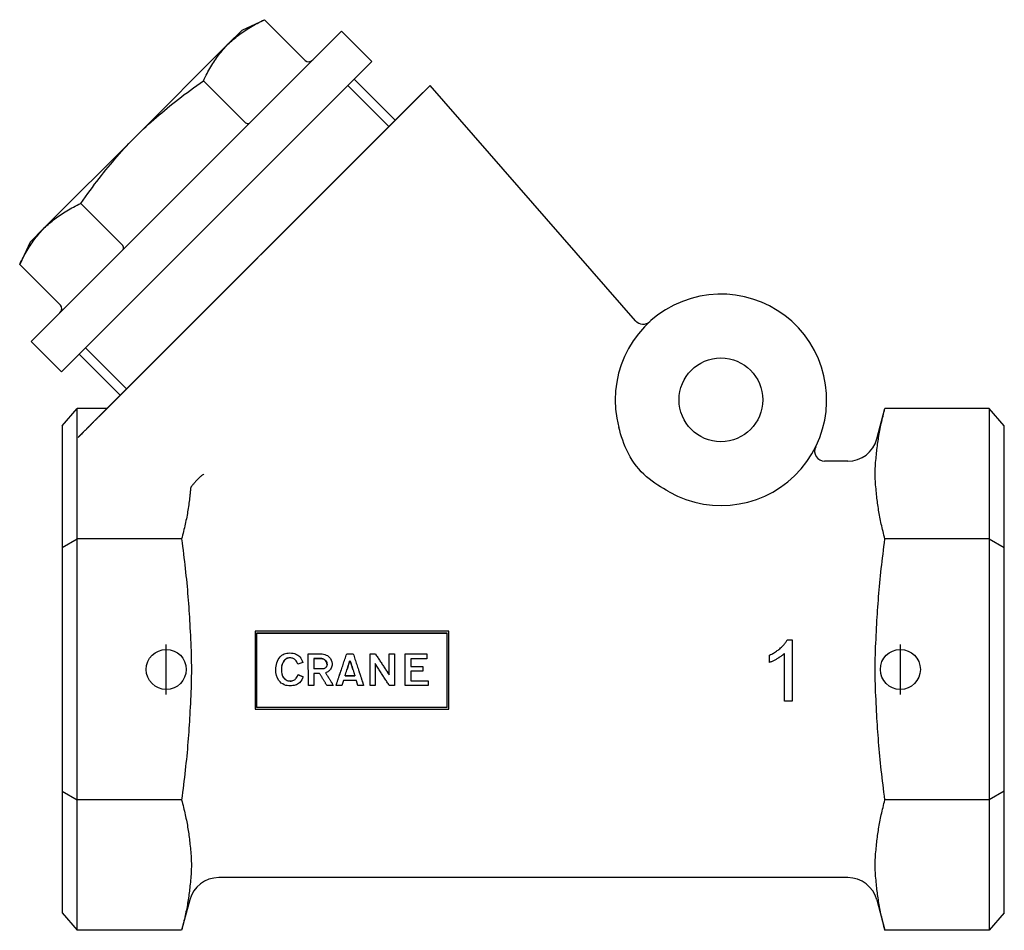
# Model space of a CAD drawing. Header units: millimetres. Extents: x 60 to 4078, y 28 to 408.
# Tile 1 of 3: x 269 to 368, y 191 to 282. Entities that reach past the tile are written whole.
import ezdxf

# ---------------------------------------------------------------- set-up
doc = ezdxf.new("R2010")
doc.units = ezdxf.units.MM
doc.layers.add('DETAIL', color=2, linetype='Continuous')
doc.layers.add('ORIGIN', color=6, linetype='Continuous')

msp = doc.modelspace()

# ---------------------------------------------------------------- linework, layer by layer
at = {"layer": 'DETAIL'}
for p, q in [((291.518, 281.099), (293.756, 282.142)), ((293.756, 282.142), (297.826, 278.073)), ((301.453, 280.993), (270.411, 249.951)), ((291.518, 281.099), (290.097, 279.678)), ((304.494, 277.952), (301.453, 280.993)), ((290.097, 279.678), (280.912, 270.492)), ((304.494, 277.952), (273.452, 246.91)), ((287.633, 276.019), (291.702, 271.949)), ((306.824, 272.087), (302.726, 276.184)), ((310.305, 275.561), (276.35, 241.606)), ((306.183, 271.446), (302.085, 275.544)), ((308.966, 274.228), (310.305, 275.561)), ((330.874, 252.03), (310.305, 275.561)), ((308.966, 274.228), (277.204, 242.467)), ((280.912, 270.492), (271.726, 261.307)), ((275.385, 263.771), (279.455, 259.702)), ((271.726, 261.307), (270.305, 259.886)), ((270.305, 259.886), (269.262, 257.648)), ((273.331, 253.578), (269.262, 257.648)), ((273.452, 246.91), (270.411, 249.951)), ((275.86, 249.319), (279.958, 245.221)), ((279.317, 244.58), (275.22, 248.678)), ((273.519, 241.516), (275.019, 243.248)), ((277.985, 243.248), (275.019, 243.248)), ((275.019, 230.2), (275.019, 243.248)), ((354.997, 240.203), (355.813, 243.248)), ((366.253, 243.248), (355.813, 243.248)), ((367.753, 241.516), (366.253, 243.248)), ((366.253, 243.248), (366.253, 230.2)), ((273.519, 241.516), (273.519, 229.334)), ((367.753, 229.334), (367.753, 241.516)), ((352.099, 237.979), (349.78, 237.979)), ((273.519, 229.334), (275.019, 230.2)), ((285.458, 230.2), (275.019, 230.2)), ((275.019, 204.103), (275.019, 230.2)), ((366.253, 230.2), (355.813, 230.2)), ((366.253, 230.2), (366.253, 204.103)), ((366.253, 230.2), (367.753, 229.334)), ((273.519, 229.334), (273.519, 204.969)), ((367.753, 204.969), (367.753, 229.334)), ((292.802, 220.967), (292.802, 213.183)), ((312.188, 220.967), (292.802, 220.967)), ((292.963, 220.793), (312.013, 220.793)), ((292.963, 220.793), (292.963, 213.356)), ((312.013, 220.776), (292.963, 220.776)), ((312.013, 213.356), (312.013, 220.793)), ((312.188, 213.183), (312.188, 220.967)), ((346.04, 220.109), (346.523, 220.109)), ((346.523, 220.109), (346.523, 213.979)), ((295.606, 218.644), (295.727, 218.697)), ((295.727, 218.697), (295.848, 218.751)), ((295.848, 218.751), (295.983, 218.779)), ((295.983, 218.779), (296.131, 218.792)), ((296.131, 218.792), (296.293, 218.806)), ((296.293, 218.806), (296.455, 218.792)), ((296.455, 218.792), (296.603, 218.779)), ((296.603, 218.779), (296.738, 218.751)), ((296.738, 218.751), (296.859, 218.711)), ((296.859, 218.711), (296.967, 218.657)), ((296.967, 218.657), (297.075, 218.589)), ((298.14, 215.544), (298.126, 218.711)), ((298.126, 218.711), (299.326, 218.711)), ((299.326, 218.711), (299.502, 218.697)), ((299.502, 218.697), (299.65, 218.684)), ((299.65, 218.684), (299.798, 218.644)), ((301.969, 218.697), (302.629, 218.697)), ((304.315, 218.697), (304.841, 218.697)), ((304.315, 215.544), (304.315, 218.697)), ((306.215, 216.613), (306.215, 218.711)), ((306.215, 218.711), (306.741, 218.711)), ((306.741, 218.711), (306.741, 215.544)), ((307.833, 218.697), (310.004, 218.697)), ((307.833, 215.53), (307.833, 218.697)), ((310.004, 218.697), (310.004, 218.224)), ((345.775, 213.979), (345.775, 218.758)), ((294.945, 217.656), (294.999, 217.818)), ((294.999, 217.818), (295.066, 217.981)), ((295.066, 217.981), (295.133, 218.129)), ((295.133, 218.129), (295.215, 218.279)), ((295.215, 218.279), (295.309, 218.4)), ((295.309, 218.4), (295.404, 218.495)), ((295.404, 218.495), (295.498, 218.576)), ((295.538, 217.737), (295.484, 217.561)), ((295.538, 217.734), (295.484, 217.559)), ((295.498, 218.576), (295.606, 218.644)), ((295.606, 217.886), (295.538, 217.737)), ((295.606, 217.883), (295.538, 217.734)), ((295.538, 217.734), (295.538, 217.737)), ((295.673, 217.994), (295.606, 217.886)), ((295.673, 217.99), (295.606, 217.883)), ((295.606, 217.883), (295.606, 217.886)), ((295.754, 218.089), (295.673, 217.994)), ((295.754, 218.084), (295.673, 217.99)), ((295.673, 217.99), (295.673, 217.994)), ((295.835, 218.157), (295.754, 218.089)), ((295.835, 218.152), (295.754, 218.084)), ((295.754, 218.084), (295.754, 218.089)), ((295.929, 218.224), (295.835, 218.157)), ((295.929, 218.219), (295.835, 218.152)), ((295.835, 218.152), (295.835, 218.157)), ((296.01, 218.265), (295.929, 218.224)), ((296.01, 218.259), (295.929, 218.219)), ((295.929, 218.219), (295.929, 218.224)), ((296.104, 218.292), (296.01, 218.265)), ((296.104, 218.286), (296.01, 218.259)), ((296.01, 218.259), (296.01, 218.265)), ((296.199, 218.319), (296.104, 218.292)), ((296.199, 218.313), (296.104, 218.286)), ((296.293, 218.319), (296.199, 218.319)), ((296.199, 218.313), (296.199, 218.319)), ((296.388, 218.313), (296.199, 218.313)), ((296.388, 218.319), (296.293, 218.319)), ((296.482, 218.292), (296.388, 218.319)), ((296.388, 218.313), (296.388, 218.319)), ((296.482, 218.286), (296.388, 218.313)), ((296.55, 218.279), (296.482, 218.292)), ((296.482, 218.286), (296.482, 218.292)), ((296.55, 218.273), (296.482, 218.286)), ((296.63, 218.251), (296.55, 218.279)), ((296.55, 218.273), (296.55, 218.279)), ((296.63, 218.246), (296.55, 218.273)), ((296.684, 218.211), (296.63, 218.251)), ((296.63, 218.246), (296.63, 218.251)), ((296.684, 218.206), (296.63, 218.246)), ((296.738, 218.17), (296.684, 218.211)), ((296.684, 218.206), (296.684, 218.211)), ((296.738, 218.165), (296.684, 218.206)), ((296.792, 218.143), (296.738, 218.17)), ((296.738, 218.165), (296.738, 218.17)), ((296.792, 218.139), (296.738, 218.165)), ((296.832, 218.102), (296.792, 218.143)), ((296.792, 218.139), (296.792, 218.143)), ((296.832, 218.098), (296.792, 218.139)), ((296.913, 218.007), (296.832, 218.102)), ((296.832, 218.098), (296.832, 218.102)), ((296.913, 218.003), (296.832, 218.098)), ((296.981, 217.913), (296.913, 218.007)), ((296.913, 218.003), (296.913, 218.007)), ((296.981, 217.91), (296.913, 218.003)), ((297.021, 217.804), (296.981, 217.913)), ((296.981, 217.91), (296.981, 217.913)), ((297.021, 217.801), (296.981, 217.91)), ((297.075, 217.683), (297.021, 217.804)), ((297.021, 217.801), (297.021, 217.804)), ((297.075, 217.68), (297.021, 217.801)), ((297.075, 218.589), (297.183, 218.508)), ((297.574, 217.846), (297.075, 217.683)), ((297.574, 217.842), (297.075, 217.68)), ((297.075, 217.68), (297.075, 217.683)), ((297.183, 218.508), (297.277, 218.414)), ((297.277, 218.414), (297.372, 218.292)), ((297.372, 218.292), (297.453, 218.157)), ((297.453, 218.157), (297.52, 217.994)), ((297.52, 217.994), (297.574, 217.846)), ((297.574, 217.842), (297.574, 217.846)), ((298.693, 218.238), (298.693, 217.209)), ((298.693, 218.238), (299.488, 218.238)), ((299.488, 218.232), (298.693, 218.232)), ((299.488, 218.238), (299.542, 218.224)), ((299.488, 218.232), (299.488, 218.238)), ((299.542, 218.219), (299.488, 218.232)), ((299.542, 218.224), (299.596, 218.211)), ((299.596, 218.206), (299.542, 218.219)), ((299.596, 218.211), (299.636, 218.197)), ((299.596, 218.206), (299.596, 218.211)), ((299.636, 218.192), (299.596, 218.206)), ((299.636, 218.197), (299.69, 218.17)), ((299.636, 218.192), (299.636, 218.197)), ((299.69, 218.165), (299.636, 218.192)), ((299.69, 218.17), (299.731, 218.143)), ((299.69, 218.165), (299.69, 218.17)), ((299.731, 218.139), (299.69, 218.165)), ((299.731, 218.143), (299.785, 218.116)), ((299.731, 218.139), (299.731, 218.143)), ((299.785, 218.112), (299.731, 218.139)), ((299.785, 218.116), (299.852, 218.048)), ((299.785, 218.112), (299.785, 218.116)), ((299.852, 218.044), (299.785, 218.112)), ((299.798, 218.644), (299.92, 218.589)), ((299.852, 218.048), (299.92, 217.954)), ((299.852, 218.044), (299.852, 218.048)), ((299.92, 217.95), (299.852, 218.044)), ((299.92, 218.589), (300.041, 218.535)), ((299.92, 217.954), (299.974, 217.846)), ((299.92, 217.95), (299.92, 217.954)), ((299.974, 217.842), (299.92, 217.95)), ((299.974, 217.846), (300, 217.737)), ((299.974, 217.842), (299.974, 217.846)), ((300, 217.734), (299.974, 217.842)), ((300, 217.737), (300.014, 217.629)), ((300, 217.734), (300, 217.737)), ((300.014, 217.628), (300, 217.734)), ((300.041, 218.535), (300.149, 218.454)), ((300.149, 218.454), (300.243, 218.359)), ((300.243, 218.359), (300.338, 218.251)), ((300.338, 218.251), (300.432, 218.089)), ((300.432, 218.089), (300.486, 217.913)), ((300.486, 217.913), (300.513, 217.737)), ((300.513, 217.737), (300.513, 217.588)), ((302.265, 217.981), (302.333, 217.981)), ((302.265, 217.977), (302.265, 217.981)), ((302.333, 217.977), (302.265, 217.977)), ((302.333, 217.977), (302.333, 217.981)), ((304.827, 217.737), (304.827, 215.544)), ((310.004, 218.224), (308.372, 218.224)), ((308.372, 218.224), (308.372, 217.439)), ((310.004, 218.219), (308.372, 218.219)), ((310.004, 218.219), (310.004, 218.224)), ((344.278, 217.853), (344.278, 218.581)), ((344.278, 217.85), (344.278, 217.853)), ((294.878, 217.155), (294.891, 217.317)), ((294.891, 216.83), (294.878, 217.155)), ((294.891, 217.317), (294.904, 217.493)), ((294.958, 216.545), (294.891, 216.83)), ((294.904, 217.493), (294.945, 217.656)), ((295.457, 217.358), (295.444, 217.141)), ((295.444, 217.141), (295.457, 216.924)), ((295.484, 217.561), (295.457, 217.358)), ((295.484, 217.559), (295.457, 217.357)), ((295.457, 216.926), (295.498, 216.696)), ((295.457, 216.924), (295.498, 216.694)), ((295.484, 217.559), (295.484, 217.561)), ((295.498, 216.696), (295.565, 216.481)), ((295.498, 216.696), (295.498, 216.694)), ((295.498, 216.694), (295.565, 216.477)), ((299.61, 217.209), (298.693, 217.209)), ((299.259, 216.748), (298.693, 216.748)), ((298.693, 216.748), (298.693, 215.544)), ((299.69, 217.222), (299.61, 217.209)), ((299.745, 217.25), (299.69, 217.222)), ((299.798, 217.276), (299.745, 217.25)), ((299.839, 217.303), (299.798, 217.276)), ((299.879, 217.331), (299.839, 217.303)), ((299.933, 216.843), (299.839, 216.816)), ((299.906, 217.371), (299.879, 217.331)), ((299.933, 217.398), (299.906, 217.371)), ((299.974, 217.466), (299.933, 217.398)), ((300.027, 216.883), (299.933, 216.843)), ((300, 217.534), (299.974, 217.466)), ((300.014, 217.629), (300, 217.534)), ((300.095, 216.924), (300.027, 216.883)), ((300.162, 216.978), (300.095, 216.924)), ((300.229, 217.019), (300.162, 216.978)), ((300.284, 217.073), (300.229, 217.019)), ((300.324, 217.128), (300.284, 217.073)), ((300.365, 217.181), (300.324, 217.128)), ((300.418, 217.276), (300.365, 217.181)), ((300.418, 217.276), (300.365, 217.181)), ((300.365, 217.181), (300.365, 217.181)), ((300.459, 217.385), (300.418, 217.276)), ((300.459, 217.384), (300.418, 217.276)), ((300.418, 217.276), (300.418, 217.276)), ((300.5, 217.493), (300.459, 217.385)), ((300.5, 217.492), (300.459, 217.384)), ((300.513, 217.588), (300.5, 217.493)), ((300.513, 217.586), (300.5, 217.492)), ((300.5, 217.492), (300.5, 217.493)), ((300.513, 217.586), (300.513, 217.588)), ((308.372, 217.439), (309.599, 217.439)), ((309.599, 216.978), (308.372, 216.978)), ((308.372, 216.978), (308.372, 216.004)), ((309.599, 217.439), (309.599, 216.978)), ((295.053, 216.274), (294.958, 216.545)), ((295.188, 216.044), (295.053, 216.274)), ((295.309, 215.896), (295.188, 216.044)), ((295.43, 215.787), (295.309, 215.896)), ((295.579, 215.693), (295.43, 215.787)), ((295.565, 216.481), (295.659, 216.319)), ((295.565, 216.481), (295.565, 216.477)), ((295.565, 216.477), (295.659, 216.315)), ((295.659, 216.319), (295.713, 216.265)), ((295.659, 216.319), (295.659, 216.315)), ((295.659, 216.315), (295.713, 216.261)), ((295.713, 216.265), (295.767, 216.198)), ((295.713, 216.265), (295.713, 216.261)), ((295.713, 216.261), (295.767, 216.193)), ((295.767, 216.198), (295.835, 216.144)), ((295.767, 216.198), (295.767, 216.193)), ((295.767, 216.193), (295.835, 216.139)), ((295.835, 216.144), (295.916, 216.104)), ((295.835, 216.144), (295.835, 216.139)), ((295.835, 216.139), (295.916, 216.099)), ((295.916, 216.104), (296.01, 216.05)), ((295.916, 216.104), (295.916, 216.099)), ((295.916, 216.099), (296.01, 216.044)), ((296.01, 216.05), (296.091, 216.023)), ((296.01, 216.05), (296.01, 216.044)), ((296.01, 216.044), (296.091, 216.017)), ((296.091, 216.023), (296.199, 216.009)), ((296.091, 216.023), (296.091, 216.017)), ((296.091, 216.017), (296.199, 216.004)), ((296.199, 216.009), (296.307, 215.996)), ((296.199, 216.004), (296.307, 215.99)), ((296.307, 215.996), (296.414, 215.996)), ((296.307, 215.996), (296.307, 215.99)), ((296.307, 215.99), (296.414, 215.99)), ((296.414, 215.996), (296.509, 216.009)), ((296.414, 215.99), (296.509, 216.004)), ((296.414, 215.996), (296.414, 215.99)), ((296.509, 216.009), (296.59, 216.036)), ((296.509, 216.004), (296.59, 216.031)), ((296.509, 216.009), (296.509, 216.004)), ((296.59, 216.036), (296.67, 216.077)), ((296.59, 216.031), (296.67, 216.071)), ((296.59, 216.036), (296.59, 216.031)), ((296.67, 216.077), (296.738, 216.104)), ((296.67, 216.071), (296.738, 216.099)), ((296.67, 216.077), (296.67, 216.071)), ((296.738, 216.104), (296.805, 216.157)), ((296.738, 216.099), (296.805, 216.152)), ((296.738, 216.104), (296.738, 216.099)), ((296.805, 216.157), (296.859, 216.211)), ((296.805, 216.152), (296.859, 216.207)), ((296.805, 216.157), (296.805, 216.152)), ((296.859, 216.211), (296.913, 216.265)), ((296.859, 216.207), (296.913, 216.261)), ((296.913, 216.265), (296.994, 216.373)), ((296.913, 216.261), (296.994, 216.369)), ((296.913, 216.265), (296.913, 216.261)), ((296.994, 216.373), (297.048, 216.467)), ((296.994, 216.369), (297.048, 216.464)), ((296.994, 216.373), (296.994, 216.369)), ((297.048, 216.467), (297.089, 216.548)), ((297.048, 216.464), (297.089, 216.545)), ((297.048, 216.467), (297.048, 216.464)), ((297.156, 215.734), (297.048, 215.666)), ((297.089, 216.548), (297.129, 216.629)), ((297.089, 216.545), (297.129, 216.626)), ((297.129, 216.629), (297.628, 216.413)), ((297.129, 216.629), (297.129, 216.626)), ((297.129, 216.626), (297.628, 216.41)), ((297.237, 215.801), (297.156, 215.734)), ((297.372, 215.963), (297.237, 215.801)), ((297.48, 216.125), (297.372, 215.963)), ((297.56, 216.274), (297.48, 216.125)), ((297.628, 216.41), (297.56, 216.274)), ((297.628, 216.413), (297.628, 216.41)), ((302.94, 216.044), (301.645, 216.044)), ((302.791, 216.518), (301.807, 216.518)), ((301.808, 216.521), (302.79, 216.521)), ((308.372, 216.009), (310.112, 216.009)), ((308.372, 216.004), (310.112, 216.004)), ((310.112, 216.009), (310.112, 216.004)), ((310.112, 216.004), (310.112, 215.53)), ((295.727, 215.612), (295.579, 215.693)), ((295.875, 215.558), (295.727, 215.612)), ((296.024, 215.53), (295.875, 215.558)), ((296.185, 215.504), (296.024, 215.53)), ((296.32, 215.504), (296.185, 215.504)), ((296.455, 215.517), (296.32, 215.504)), ((296.576, 215.53), (296.455, 215.517)), ((296.711, 215.544), (296.576, 215.53)), ((296.832, 215.571), (296.711, 215.544)), ((296.94, 215.612), (296.832, 215.571)), ((297.048, 215.666), (296.94, 215.612)), ((298.693, 215.544), (298.14, 215.544)), ((300.634, 215.544), (299.987, 215.544)), ((300.634, 215.552), (300.634, 215.544)), ((300.904, 215.552), (300.904, 215.544)), ((301.484, 215.544), (300.904, 215.544)), ((303.667, 215.544), (303.088, 215.544)), ((303.667, 215.552), (303.667, 215.544)), ((304.827, 215.544), (304.315, 215.544)), ((306.741, 215.544), (306.229, 215.544)), ((310.112, 215.53), (307.833, 215.53)), ((346.523, 213.979), (345.775, 213.979)), ((292.802, 213.183), (312.188, 213.183)), ((292.963, 213.374), (312.013, 213.374)), ((312.013, 213.356), (292.963, 213.356)), ((273.519, 204.969), (273.519, 192.787)), ((273.519, 204.969), (275.019, 204.103)), ((367.753, 204.969), (366.253, 204.103)), ((367.753, 192.787), (367.753, 204.969)), ((285.458, 204.103), (275.019, 204.103)), ((275.019, 191.055), (275.019, 204.103)), ((366.253, 204.103), (355.813, 204.103)), ((366.253, 204.103), (366.253, 191.055)), ((352.099, 196.323), (289.172, 196.323)), ((286.274, 194.1), (285.458, 191.055)), ((354.997, 194.1), (355.813, 191.055)), ((273.519, 192.787), (275.019, 191.055)), ((367.753, 192.787), (366.253, 191.055)), ((285.458, 191.055), (275.019, 191.055)), ((366.253, 191.055), (355.813, 191.055))]:
    msp.add_line(p, q, dxfattribs=at)
at = {"layer": 'DETAIL', "flags": 128}
for points in [[(290.097, 279.678), (290.221, 279.8), (290.347, 279.919), (290.474, 280.036), (290.603, 280.151), (290.735, 280.264), (290.868, 280.375), (291.004, 280.484), (291.142, 280.592), (291.282, 280.698), (291.425, 280.802), (291.571, 280.905), (291.719, 281.006), (291.87, 281.106), (292.024, 281.205), (292.181, 281.303), (292.341, 281.4), (292.505, 281.495), (292.672, 281.59), (292.843, 281.684), (293.017, 281.777), (293.196, 281.869), (293.378, 281.961), (293.565, 282.052), (293.756, 282.142)], [(287.633, 276.019), (287.723, 276.21), (287.814, 276.397), (287.906, 276.579), (287.998, 276.758), (288.091, 276.932), (288.185, 277.103), (288.28, 277.27), (288.376, 277.434), (288.472, 277.594), (288.57, 277.751), (288.669, 277.905), (288.769, 278.056), (288.87, 278.205), (288.973, 278.35), (289.078, 278.493), (289.183, 278.633), (289.291, 278.771), (289.4, 278.907), (289.511, 279.04), (289.624, 279.172), (289.739, 279.301), (289.856, 279.429), (289.976, 279.554), (290.097, 279.678)], [(280.912, 270.492), (281.158, 270.737), (281.406, 270.978), (281.656, 271.218), (281.907, 271.455), (282.161, 271.69), (282.417, 271.924), (282.675, 272.155), (282.936, 272.385), (283.199, 272.614), (283.466, 272.842), (283.735, 273.069), (284.008, 273.296), (284.285, 273.521), (284.565, 273.747), (284.85, 273.972), (285.139, 274.197), (285.432, 274.422), (285.73, 274.648), (286.033, 274.874), (286.341, 275.101), (286.655, 275.329), (286.975, 275.557), (287.301, 275.787), (287.633, 276.019)], [(275.385, 263.771), (275.617, 264.104), (275.847, 264.429), (276.075, 264.749), (276.303, 265.063), (276.53, 265.371), (276.756, 265.674), (276.982, 265.972), (277.207, 266.265), (277.432, 266.554), (277.657, 266.839), (277.883, 267.119), (278.108, 267.396), (278.335, 267.669), (278.562, 267.939), (278.79, 268.205), (279.019, 268.469), (279.249, 268.729), (279.481, 268.987), (279.714, 269.243), (279.949, 269.497), (280.186, 269.748), (280.426, 269.998), (280.667, 270.246), (280.912, 270.492)], [(271.726, 261.307), (271.85, 261.428), (271.976, 261.548), (272.103, 261.665), (272.232, 261.78), (272.364, 261.893), (272.497, 262.004), (272.633, 262.113), (272.771, 262.221), (272.911, 262.327), (273.054, 262.431), (273.199, 262.534), (273.348, 262.635), (273.499, 262.735), (273.653, 262.834), (273.81, 262.932), (273.97, 263.029), (274.134, 263.124), (274.301, 263.219), (274.472, 263.313), (274.646, 263.406), (274.825, 263.498), (275.007, 263.59), (275.194, 263.681), (275.385, 263.771)], [(269.262, 257.648), (269.352, 257.839), (269.443, 258.026), (269.535, 258.208), (269.627, 258.387), (269.72, 258.561), (269.814, 258.732), (269.909, 258.899), (270.004, 259.063), (270.101, 259.223), (270.199, 259.38), (270.298, 259.534), (270.398, 259.685), (270.499, 259.833), (270.602, 259.979), (270.706, 260.122), (270.812, 260.262), (270.92, 260.4), (271.029, 260.536), (271.14, 260.669), (271.253, 260.801), (271.368, 260.93), (271.485, 261.057), (271.605, 261.183), (271.726, 261.307)], [(276.014, 241.27), (276.067, 241.323), (276.119, 241.376), (276.171, 241.428), (276.223, 241.48), (276.275, 241.532), (276.326, 241.584), (276.377, 241.635), (276.428, 241.686), (276.478, 241.737), (276.529, 241.787), (276.578, 241.838), (276.628, 241.888), (276.678, 241.937), (276.727, 241.987), (276.776, 242.036), (276.824, 242.085), (276.873, 242.133), (276.921, 242.182), (276.969, 242.23), (277.016, 242.278), (277.064, 242.326), (277.111, 242.373), (277.158, 242.42), (277.204, 242.467)], [(354.997, 238.994), (355.015, 239.163), (355.035, 239.332), (355.056, 239.502), (355.079, 239.672), (355.102, 239.842), (355.127, 240.013), (355.154, 240.185), (355.181, 240.358), (355.21, 240.531), (355.241, 240.704), (355.272, 240.879), (355.305, 241.054), (355.34, 241.231), (355.376, 241.408), (355.413, 241.586), (355.451, 241.766), (355.491, 241.946), (355.533, 242.128), (355.576, 242.311), (355.62, 242.496), (355.666, 242.681), (355.713, 242.869), (355.762, 243.057), (355.813, 243.248)], [(276.35, 241.606), (276.329, 241.585), (276.304, 241.56), (276.274, 241.53), (276.24, 241.496), (276.201, 241.457), (276.159, 241.415), (276.113, 241.368), (276.064, 241.319), (276.012, 241.267), (275.957, 241.212), (275.9, 241.155), (275.842, 241.096), (275.781, 241.035), (275.717, 240.971), (275.651, 240.904), (275.583, 240.837), (275.515, 240.768), (275.448, 240.7), (275.381, 240.633), (275.317, 240.569), (275.256, 240.508), (275.2, 240.451), (275.149, 240.4), (275.103, 240.353)], [(334.217, 234.904), (333.931, 235.068), (333.647, 235.235), (333.364, 235.409), (333.081, 235.592), (332.798, 235.785), (332.518, 235.988), (332.241, 236.204), (331.969, 236.432), (331.703, 236.674), (331.443, 236.932), (331.192, 237.205), (330.953, 237.491), (330.728, 237.789), (330.519, 238.098), (330.325, 238.416), (330.147, 238.743), (329.983, 239.076), (329.836, 239.411), (329.703, 239.745), (329.583, 240.076), (329.475, 240.405), (329.376, 240.729), (329.285, 241.047), (329.199, 241.359)], [(275.103, 240.353), (275.143, 240.393), (275.182, 240.433), (275.222, 240.473), (275.261, 240.513), (275.3, 240.552), (275.339, 240.591), (275.378, 240.63), (275.417, 240.669), (275.455, 240.708), (275.493, 240.746), (275.532, 240.785), (275.57, 240.823), (275.607, 240.861), (275.645, 240.899), (275.683, 240.937), (275.72, 240.974), (275.757, 241.012), (275.794, 241.049), (275.831, 241.086), (275.868, 241.123), (275.905, 241.16), (275.941, 241.197), (275.978, 241.233), (276.014, 241.27)], [(354.997, 234.454), (354.977, 234.64), (354.957, 234.829), (354.937, 235.021), (354.918, 235.213), (354.9, 235.407), (354.884, 235.601), (354.87, 235.794), (354.858, 235.986), (354.849, 236.175), (354.842, 236.362), (354.838, 236.545), (354.836, 236.724), (354.838, 236.902), (354.842, 237.086), (354.849, 237.272), (354.858, 237.462), (354.87, 237.653), (354.884, 237.846), (354.9, 238.04), (354.918, 238.234), (354.937, 238.427), (354.957, 238.618), (354.977, 238.807), (354.997, 238.994)], [(287.696, 236.688), (287.64, 236.658), (287.584, 236.624), (287.529, 236.587), (287.474, 236.547), (287.42, 236.504), (287.366, 236.459), (287.312, 236.411), (287.258, 236.361), (287.203, 236.309), (287.148, 236.253), (287.092, 236.196), (287.035, 236.136), (286.978, 236.075), (286.92, 236.012), (286.863, 235.948), (286.807, 235.884), (286.751, 235.821), (286.697, 235.758), (286.645, 235.698), (286.595, 235.64), (286.548, 235.585), (286.505, 235.534), (286.466, 235.487), (286.431, 235.445)], [(286.431, 235.445), (286.426, 235.439), (286.421, 235.432), (286.416, 235.426), (286.412, 235.42), (286.407, 235.413), (286.403, 235.407), (286.399, 235.4), (286.395, 235.393), (286.392, 235.387), (286.388, 235.38), (286.385, 235.374), (286.382, 235.367), (286.379, 235.36), (286.376, 235.354), (286.374, 235.347), (286.372, 235.34), (286.37, 235.334), (286.368, 235.327), (286.366, 235.32), (286.364, 235.313), (286.363, 235.306), (286.362, 235.3), (286.361, 235.293), (286.36, 235.286)], [(286.274, 234.454), (286.256, 234.285), (286.236, 234.115), (286.215, 233.946), (286.193, 233.776), (286.169, 233.605), (286.144, 233.434), (286.118, 233.262), (286.09, 233.09), (286.061, 232.917), (286.031, 232.743), (285.999, 232.568), (285.966, 232.393), (285.931, 232.217), (285.896, 232.039), (285.858, 231.861), (285.82, 231.681), (285.78, 231.501), (285.738, 231.319), (285.695, 231.136), (285.651, 230.952), (285.605, 230.766), (285.558, 230.579), (285.509, 230.39), (285.458, 230.2)], [(286.36, 235.286), (286.357, 235.251), (286.354, 235.215), (286.35, 235.18), (286.347, 235.145), (286.343, 235.11), (286.34, 235.075), (286.336, 235.04), (286.332, 235.004), (286.329, 234.969), (286.325, 234.935), (286.322, 234.9), (286.318, 234.865), (286.314, 234.83), (286.311, 234.795), (286.307, 234.761), (286.303, 234.726), (286.3, 234.692), (286.296, 234.657), (286.292, 234.623), (286.289, 234.589), (286.285, 234.555), (286.281, 234.521), (286.278, 234.487), (286.274, 234.454)], [(355.813, 230.2), (355.762, 230.39), (355.713, 230.579), (355.666, 230.766), (355.62, 230.952), (355.576, 231.136), (355.533, 231.319), (355.491, 231.501), (355.451, 231.681), (355.413, 231.861), (355.376, 232.039), (355.34, 232.217), (355.305, 232.393), (355.272, 232.568), (355.241, 232.743), (355.21, 232.917), (355.181, 233.09), (355.154, 233.262), (355.127, 233.434), (355.102, 233.605), (355.079, 233.776), (355.056, 233.946), (355.035, 234.115), (355.015, 234.285), (354.997, 234.454)], [(285.458, 230.2), (285.509, 229.819), (285.558, 229.442), (285.605, 229.067), (285.651, 228.696), (285.695, 228.327), (285.738, 227.961), (285.78, 227.597), (285.82, 227.236), (285.858, 226.877), (285.896, 226.52), (285.931, 226.166), (285.966, 225.813), (285.999, 225.462), (286.031, 225.113), (286.061, 224.765), (286.09, 224.419), (286.118, 224.075), (286.144, 223.731), (286.169, 223.389), (286.193, 223.048), (286.215, 222.708), (286.236, 222.368), (286.256, 222.03), (286.274, 221.692)], [(354.997, 221.692), (355.015, 222.03), (355.035, 222.368), (355.056, 222.708), (355.079, 223.048), (355.102, 223.389), (355.127, 223.731), (355.154, 224.075), (355.181, 224.419), (355.21, 224.765), (355.241, 225.113), (355.272, 225.462), (355.305, 225.813), (355.34, 226.166), (355.376, 226.52), (355.413, 226.877), (355.451, 227.236), (355.491, 227.597), (355.533, 227.961), (355.576, 228.327), (355.62, 228.696), (355.666, 229.067), (355.713, 229.442), (355.762, 229.819), (355.813, 230.2)], [(286.274, 221.692), (286.294, 221.319), (286.314, 220.941), (286.334, 220.558), (286.353, 220.172), (286.371, 219.785), (286.387, 219.397), (286.402, 219.011), (286.413, 218.628), (286.423, 218.249), (286.429, 217.875), (286.433, 217.509), (286.435, 217.151), (286.433, 216.794), (286.429, 216.428), (286.423, 216.054), (286.413, 215.675), (286.402, 215.292), (286.387, 214.906), (286.371, 214.518), (286.353, 214.131), (286.334, 213.745), (286.314, 213.362), (286.294, 212.984), (286.274, 212.611)], [(354.997, 212.611), (354.977, 212.984), (354.957, 213.362), (354.937, 213.745), (354.918, 214.131), (354.9, 214.518), (354.884, 214.906), (354.87, 215.292), (354.858, 215.675), (354.849, 216.054), (354.842, 216.428), (354.838, 216.794), (354.836, 217.151), (354.838, 217.509), (354.842, 217.875), (354.849, 218.249), (354.858, 218.628), (354.87, 219.011), (354.884, 219.397), (354.9, 219.785), (354.918, 220.172), (354.937, 220.558), (354.957, 220.941), (354.977, 221.319), (354.997, 221.692)], [(344.278, 218.581), (344.381, 218.631), (344.482, 218.682), (344.582, 218.736), (344.679, 218.791), (344.773, 218.848), (344.866, 218.906), (344.956, 218.967), (345.044, 219.029), (345.13, 219.093), (345.214, 219.159), (345.296, 219.226), (345.375, 219.295), (345.451, 219.365), (345.524, 219.435), (345.593, 219.504), (345.657, 219.573), (345.719, 219.641), (345.776, 219.709), (345.829, 219.777), (345.879, 219.844), (345.925, 219.911), (345.967, 219.977), (346.005, 220.043), (346.04, 220.109)], [(300.904, 215.544), (300.948, 215.675), (300.993, 215.807), (301.037, 215.938), (301.081, 216.069), (301.126, 216.2), (301.17, 216.332), (301.214, 216.463), (301.259, 216.595), (301.303, 216.726), (301.347, 216.858), (301.392, 216.989), (301.436, 217.121), (301.481, 217.252), (301.525, 217.384), (301.569, 217.515), (301.614, 217.647), (301.658, 217.778), (301.702, 217.909), (301.747, 218.041), (301.791, 218.172), (301.836, 218.304), (301.88, 218.435), (301.924, 218.566), (301.969, 218.697)], [(302.629, 218.697), (302.672, 218.566), (302.716, 218.435), (302.759, 218.304), (302.802, 218.172), (302.845, 218.041), (302.889, 217.909), (302.932, 217.778), (302.975, 217.647), (303.019, 217.515), (303.062, 217.384), (303.105, 217.252), (303.148, 217.121), (303.192, 216.989), (303.235, 216.858), (303.278, 216.726), (303.321, 216.595), (303.365, 216.463), (303.408, 216.332), (303.451, 216.2), (303.494, 216.069), (303.538, 215.938), (303.581, 215.807), (303.624, 215.675), (303.667, 215.544)], [(304.841, 218.697), (304.898, 218.611), (304.955, 218.524), (305.012, 218.437), (305.07, 218.35), (305.127, 218.263), (305.184, 218.177), (305.241, 218.09), (305.299, 218.003), (305.356, 217.916), (305.413, 217.829), (305.471, 217.742), (305.528, 217.656), (305.585, 217.569), (305.642, 217.482), (305.7, 217.395), (305.757, 217.308), (305.814, 217.221), (305.872, 217.134), (305.929, 217.047), (305.986, 216.96), (306.043, 216.873), (306.101, 216.786), (306.158, 216.7), (306.215, 216.613)], [(345.775, 218.758), (345.729, 218.715), (345.68, 218.672), (345.629, 218.63), (345.576, 218.587), (345.521, 218.544), (345.463, 218.501), (345.402, 218.458), (345.34, 218.415), (345.275, 218.372), (345.207, 218.329), (345.138, 218.286), (345.066, 218.243), (344.993, 218.201), (344.922, 218.16), (344.852, 218.121), (344.783, 218.084), (344.715, 218.049), (344.649, 218.016), (344.584, 217.984), (344.52, 217.954), (344.458, 217.926), (344.396, 217.9), (344.336, 217.876), (344.278, 217.853)], [(345.775, 218.75), (345.729, 218.708), (345.68, 218.665), (345.629, 218.623), (345.576, 218.58), (345.521, 218.537), (345.463, 218.495), (345.402, 218.452), (345.34, 218.409), (345.275, 218.366), (345.207, 218.323), (345.138, 218.281), (345.066, 218.238), (344.993, 218.196), (344.922, 218.155), (344.852, 218.117), (344.783, 218.08), (344.715, 218.045), (344.649, 218.012), (344.584, 217.98), (344.52, 217.951), (344.458, 217.923), (344.396, 217.897), (344.336, 217.872), (344.278, 217.85)], [(301.807, 216.518), (301.826, 216.579), (301.845, 216.64), (301.864, 216.701), (301.883, 216.762), (301.902, 216.823), (301.921, 216.884), (301.94, 216.945), (301.96, 217.005), (301.979, 217.066), (301.998, 217.127), (302.017, 217.188), (302.036, 217.249), (302.055, 217.31), (302.074, 217.371), (302.093, 217.432), (302.112, 217.493), (302.131, 217.554), (302.151, 217.615), (302.17, 217.676), (302.189, 217.737), (302.208, 217.798), (302.227, 217.859), (302.246, 217.92), (302.265, 217.981)], [(302.265, 217.977), (302.254, 217.943), (302.244, 217.908), (302.233, 217.874), (302.222, 217.839), (302.211, 217.805), (302.2, 217.771), (302.189, 217.736), (302.179, 217.702), (302.168, 217.667), (302.157, 217.633), (302.146, 217.599), (302.135, 217.564), (302.124, 217.53), (302.114, 217.495), (302.103, 217.461), (302.092, 217.427), (302.081, 217.392), (302.07, 217.358), (302.059, 217.323), (302.049, 217.289), (302.038, 217.255), (302.027, 217.22), (302.016, 217.186), (302.005, 217.151)], [(302.333, 217.981), (302.352, 217.92), (302.371, 217.859), (302.39, 217.798), (302.409, 217.737), (302.428, 217.676), (302.447, 217.615), (302.466, 217.554), (302.485, 217.493), (302.504, 217.432), (302.524, 217.371), (302.543, 217.31), (302.562, 217.249), (302.581, 217.188), (302.6, 217.127), (302.619, 217.066), (302.638, 217.005), (302.657, 216.945), (302.676, 216.884), (302.695, 216.823), (302.715, 216.762), (302.734, 216.701), (302.753, 216.64), (302.772, 216.579), (302.791, 216.518)], [(302.592, 217.151), (302.582, 217.186), (302.571, 217.22), (302.56, 217.255), (302.549, 217.289), (302.538, 217.323), (302.527, 217.358), (302.517, 217.392), (302.506, 217.427), (302.495, 217.461), (302.484, 217.495), (302.473, 217.53), (302.463, 217.564), (302.452, 217.599), (302.441, 217.633), (302.43, 217.667), (302.419, 217.702), (302.408, 217.736), (302.398, 217.771), (302.387, 217.805), (302.376, 217.839), (302.365, 217.874), (302.354, 217.908), (302.343, 217.943), (302.333, 217.977)], [(306.229, 215.544), (306.171, 215.635), (306.112, 215.727), (306.054, 215.818), (305.995, 215.909), (305.937, 216), (305.878, 216.092), (305.82, 216.183), (305.762, 216.274), (305.703, 216.366), (305.645, 216.457), (305.586, 216.548), (305.528, 216.64), (305.469, 216.731), (305.411, 216.823), (305.353, 216.914), (305.294, 217.005), (305.236, 217.097), (305.177, 217.188), (305.119, 217.28), (305.06, 217.371), (305.002, 217.463), (304.944, 217.554), (304.885, 217.645), (304.827, 217.737)], [(305.201, 217.151), (305.185, 217.176), (305.17, 217.2), (305.154, 217.224), (305.138, 217.249), (305.123, 217.273), (305.107, 217.297), (305.092, 217.321), (305.076, 217.346), (305.061, 217.37), (305.045, 217.394), (305.029, 217.419), (305.014, 217.443), (304.998, 217.467), (304.983, 217.491), (304.967, 217.516), (304.951, 217.54), (304.936, 217.564), (304.92, 217.588), (304.905, 217.613), (304.889, 217.637), (304.873, 217.661), (304.858, 217.685), (304.842, 217.71), (304.827, 217.734)], [(299.987, 215.544), (299.957, 215.594), (299.926, 215.644), (299.896, 215.694), (299.866, 215.745), (299.835, 215.795), (299.805, 215.845), (299.775, 215.895), (299.744, 215.945), (299.714, 215.995), (299.684, 216.045), (299.653, 216.096), (299.623, 216.146), (299.593, 216.196), (299.562, 216.246), (299.532, 216.296), (299.502, 216.346), (299.471, 216.397), (299.441, 216.447), (299.411, 216.497), (299.38, 216.547), (299.35, 216.597), (299.32, 216.648), (299.289, 216.698), (299.259, 216.748)], [(299.839, 216.816), (299.872, 216.763), (299.905, 216.71), (299.938, 216.657), (299.972, 216.604), (300.005, 216.551), (300.038, 216.498), (300.071, 216.445), (300.104, 216.392), (300.137, 216.339), (300.17, 216.286), (300.203, 216.233), (300.237, 216.18), (300.27, 216.127), (300.303, 216.074), (300.336, 216.021), (300.369, 215.968), (300.402, 215.915), (300.435, 215.862), (300.469, 215.809), (300.502, 215.756), (300.535, 215.703), (300.568, 215.65), (300.601, 215.597), (300.634, 215.544)], [(299.84, 216.816), (299.873, 216.763), (299.906, 216.711), (299.939, 216.658), (299.972, 216.605), (300.005, 216.552), (300.038, 216.5), (300.072, 216.447), (300.105, 216.394), (300.138, 216.342), (300.171, 216.289), (300.204, 216.236), (300.237, 216.183), (300.27, 216.131), (300.303, 216.078), (300.336, 216.025), (300.369, 215.973), (300.403, 215.92), (300.436, 215.868), (300.469, 215.815), (300.502, 215.762), (300.535, 215.71), (300.568, 215.657), (300.601, 215.604), (300.634, 215.552)], [(300.904, 215.552), (300.926, 215.618), (300.949, 215.685), (300.972, 215.752), (300.994, 215.818), (301.017, 215.885), (301.039, 215.951), (301.062, 216.018), (301.085, 216.085), (301.107, 216.151), (301.13, 216.218), (301.153, 216.284), (301.175, 216.351), (301.198, 216.418), (301.22, 216.484), (301.243, 216.551), (301.266, 216.618), (301.288, 216.685), (301.311, 216.751), (301.334, 216.818), (301.356, 216.885), (301.379, 216.951), (301.401, 217.018), (301.424, 217.085), (301.447, 217.151)], [(303.138, 217.151), (303.16, 217.085), (303.182, 217.018), (303.204, 216.951), (303.226, 216.885), (303.248, 216.818), (303.27, 216.751), (303.293, 216.685), (303.315, 216.618), (303.337, 216.551), (303.359, 216.484), (303.381, 216.418), (303.403, 216.351), (303.425, 216.284), (303.447, 216.218), (303.469, 216.151), (303.491, 216.085), (303.513, 216.018), (303.535, 215.951), (303.557, 215.885), (303.579, 215.818), (303.601, 215.752), (303.623, 215.685), (303.645, 215.618), (303.667, 215.552)], [(305.86, 217.151), (305.875, 217.129), (305.89, 217.107), (305.904, 217.084), (305.919, 217.062), (305.934, 217.04), (305.949, 217.017), (305.964, 216.995), (305.978, 216.973), (305.993, 216.95), (306.008, 216.928), (306.023, 216.906), (306.038, 216.883), (306.052, 216.861), (306.067, 216.839), (306.082, 216.816), (306.097, 216.794), (306.112, 216.772), (306.126, 216.749), (306.141, 216.727), (306.156, 216.705), (306.171, 216.682), (306.186, 216.66), (306.2, 216.638), (306.215, 216.615)], [(301.645, 216.044), (301.638, 216.023), (301.632, 216.003), (301.625, 215.982), (301.618, 215.961), (301.611, 215.94), (301.605, 215.919), (301.598, 215.898), (301.591, 215.878), (301.584, 215.857), (301.578, 215.836), (301.571, 215.815), (301.564, 215.794), (301.558, 215.773), (301.551, 215.752), (301.544, 215.732), (301.537, 215.711), (301.531, 215.69), (301.524, 215.669), (301.517, 215.648), (301.511, 215.628), (301.504, 215.607), (301.497, 215.586), (301.49, 215.565), (301.484, 215.544)], [(303.088, 215.544), (303.081, 215.565), (303.075, 215.586), (303.069, 215.607), (303.063, 215.628), (303.057, 215.648), (303.051, 215.669), (303.044, 215.69), (303.038, 215.711), (303.032, 215.732), (303.026, 215.752), (303.02, 215.773), (303.014, 215.794), (303.007, 215.815), (303.001, 215.836), (302.995, 215.857), (302.989, 215.878), (302.983, 215.898), (302.977, 215.919), (302.97, 215.94), (302.964, 215.961), (302.958, 215.982), (302.952, 216.003), (302.946, 216.023), (302.94, 216.044)], [(286.274, 212.611), (286.256, 212.273), (286.236, 211.935), (286.215, 211.595), (286.193, 211.255), (286.169, 210.914), (286.144, 210.572), (286.118, 210.228), (286.09, 209.884), (286.061, 209.538), (286.031, 209.19), (285.999, 208.841), (285.966, 208.49), (285.931, 208.137), (285.896, 207.783), (285.858, 207.426), (285.82, 207.067), (285.78, 206.706), (285.738, 206.342), (285.695, 205.976), (285.651, 205.607), (285.605, 205.236), (285.558, 204.861), (285.509, 204.484), (285.458, 204.103)], [(355.813, 204.103), (355.762, 204.484), (355.713, 204.861), (355.666, 205.236), (355.62, 205.607), (355.576, 205.976), (355.533, 206.342), (355.491, 206.706), (355.451, 207.067), (355.413, 207.426), (355.376, 207.783), (355.34, 208.137), (355.305, 208.49), (355.272, 208.841), (355.241, 209.19), (355.21, 209.538), (355.181, 209.884), (355.154, 210.228), (355.127, 210.572), (355.102, 210.914), (355.079, 211.255), (355.056, 211.595), (355.035, 211.935), (355.015, 212.273), (354.997, 212.611)], [(285.458, 204.103), (285.509, 203.913), (285.558, 203.724), (285.605, 203.537), (285.651, 203.351), (285.695, 203.167), (285.738, 202.984), (285.78, 202.802), (285.82, 202.622), (285.858, 202.442), (285.896, 202.264), (285.931, 202.086), (285.966, 201.91), (285.999, 201.735), (286.031, 201.56), (286.061, 201.386), (286.09, 201.213), (286.118, 201.041), (286.144, 200.869), (286.169, 200.698), (286.193, 200.527), (286.215, 200.357), (286.236, 200.188), (286.256, 200.018), (286.274, 199.849)], [(354.997, 199.849), (355.015, 200.018), (355.035, 200.188), (355.056, 200.357), (355.079, 200.527), (355.102, 200.698), (355.127, 200.869), (355.154, 201.041), (355.181, 201.213), (355.21, 201.386), (355.241, 201.56), (355.272, 201.735), (355.305, 201.91), (355.34, 202.086), (355.376, 202.264), (355.413, 202.442), (355.451, 202.622), (355.491, 202.802), (355.533, 202.984), (355.576, 203.167), (355.62, 203.351), (355.666, 203.537), (355.713, 203.724), (355.762, 203.913), (355.813, 204.103)], [(286.274, 199.849), (286.294, 199.663), (286.314, 199.474), (286.334, 199.282), (286.353, 199.09), (286.371, 198.896), (286.387, 198.702), (286.402, 198.509), (286.413, 198.317), (286.423, 198.128), (286.429, 197.941), (286.433, 197.758), (286.435, 197.579), (286.433, 197.4), (286.429, 197.217), (286.423, 197.031), (286.413, 196.841), (286.402, 196.65), (286.387, 196.456), (286.371, 196.263), (286.353, 196.069), (286.334, 195.876), (286.314, 195.685), (286.294, 195.496), (286.274, 195.309)], [(354.997, 195.309), (354.977, 195.496), (354.957, 195.685), (354.937, 195.876), (354.918, 196.069), (354.9, 196.263), (354.884, 196.456), (354.87, 196.65), (354.858, 196.841), (354.849, 197.031), (354.842, 197.217), (354.838, 197.4), (354.836, 197.579), (354.838, 197.758), (354.842, 197.941), (354.849, 198.128), (354.858, 198.317), (354.87, 198.509), (354.884, 198.702), (354.9, 198.896), (354.918, 199.09), (354.937, 199.282), (354.957, 199.474), (354.977, 199.663), (354.997, 199.849)], [(286.274, 195.309), (286.256, 195.14), (286.236, 194.971), (286.215, 194.801), (286.193, 194.631), (286.169, 194.461), (286.144, 194.289), (286.118, 194.118), (286.09, 193.945), (286.061, 193.772), (286.031, 193.599), (285.999, 193.424), (285.966, 193.249), (285.931, 193.072), (285.896, 192.895), (285.858, 192.717), (285.82, 192.537), (285.78, 192.356), (285.738, 192.175), (285.695, 191.992), (285.651, 191.807), (285.605, 191.621), (285.558, 191.434), (285.509, 191.246), (285.458, 191.055)], [(355.813, 191.055), (355.762, 191.246), (355.713, 191.434), (355.666, 191.621), (355.62, 191.807), (355.576, 191.992), (355.533, 192.175), (355.491, 192.356), (355.451, 192.537), (355.413, 192.717), (355.376, 192.895), (355.34, 193.072), (355.305, 193.249), (355.272, 193.424), (355.241, 193.599), (355.21, 193.772), (355.181, 193.945), (355.154, 194.118), (355.127, 194.289), (355.102, 194.461), (355.079, 194.631), (355.056, 194.801), (355.035, 194.971), (355.015, 195.14), (354.997, 195.309)]]:
    msp.add_lwpolyline(points, dxfattribs=at)
at = {"layer": 'DETAIL'}
msp.add_circle((339.408, 244.118), 4.188, dxfattribs=at)
for centre, radius, start, end in [((339.408, 244.118), 10.575, 240.60597, 195.12447), ((331.627, 252.688), 1, 221.15666, 312.2352), ((349.78, 238.979), 1, 153.64657, 270), ((352.099, 240.979), 3, 270, 345), ((289.172, 193.323), 3, 90, 165), ((352.099, 193.323), 3, 15, 90)]:
    msp.add_arc(centre, radius, start, end, dxfattribs=at)
for centre, major_axis, ratio, start_param, end_param in [((298.234, 278.481), (-0.408, -0.408), 0.866025, 0, 1.570796), ((291.907, 272.153), (-0.354, 0.354), 0.57735, 1.570796, 3.141593), ((279.251, 259.498), (-0.354, 0.354), 0.57735, 3.141593, 4.712389), ((272.923, 253.17), (0.408, 0.408), 0.866025, 4.712389, 6.283185)]:
    msp.add_ellipse(centre, major_axis=major_axis, ratio=ratio, start_param=start_param, end_param=end_param, dxfattribs=at)
at = {"layer": 'ORIGIN'}
for p, q in [((283.919, 214.651), (283.919, 219.651)), ((357.353, 214.651), (357.353, 219.651))]:
    msp.add_line(p, q, dxfattribs=at)
for centre in [(283.919, 217.151), (357.353, 217.151)]:
    msp.add_circle(centre, 2, dxfattribs=at)

doc.saveas('drawing.dxf')
